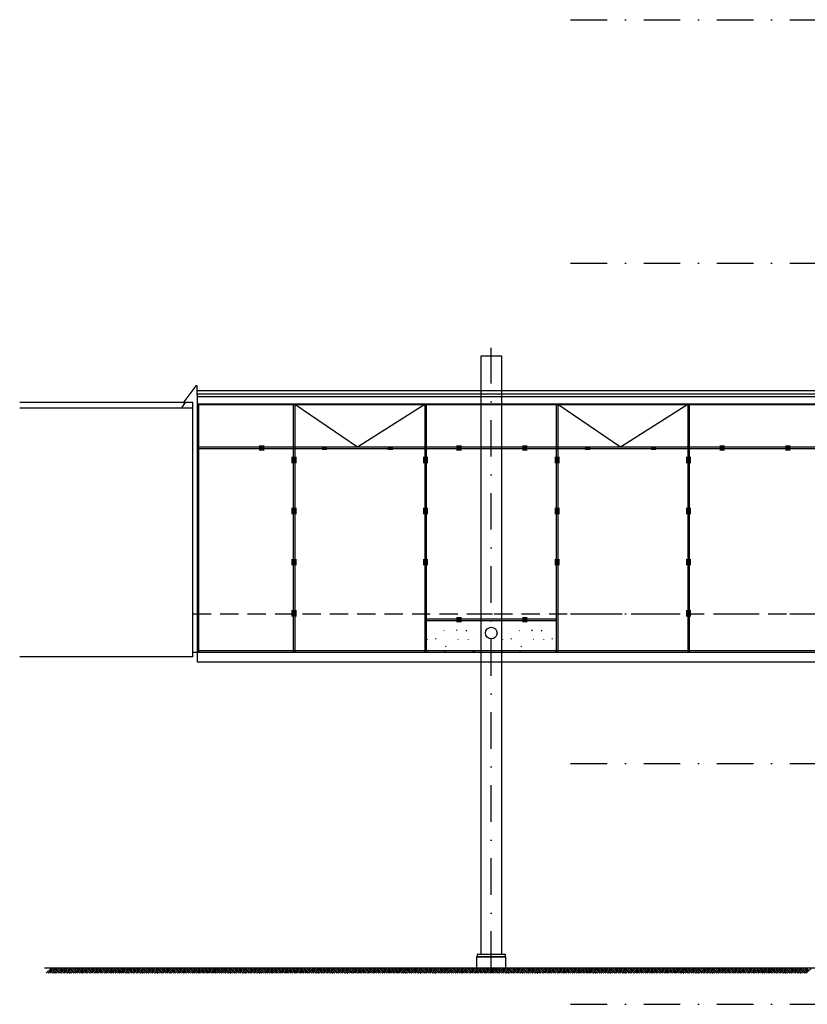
# Model space of a CAD drawing. Extents: x -6882 to 53094, y 98041 to 125706.
# Tile 1 of 15: x -6882 to 3896, y 103507 to 116992. Entities that reach past the tile are written whole.
import ezdxf

# ---------------------------------------------------------------- set-up
doc = ezdxf.new("R2010")
doc.units = 0
doc.header["$LTSCALE"] = 1000
doc.header["$MEASUREMENT"] = 0
for name, pattern in [('DASHDOT', [1, 0.5, -0.25, 0, -0.25]), ('DOT', [0.25, 0, -0.25]), ('HIDDEN', [0.375, 0.25, -0.125])]:
    doc.linetypes.add(name, pattern=pattern)
doc.layers.add('B02', color=7, linetype='CONTINUOUS')
doc.layers.add('B03', color=7, linetype='CONTINUOUS')

# ---------------------------------------------------------------- blocks, each defined once
blk = doc.blocks.new('*X14')
at = {"layer": 'B03', "color": 5, "linetype": 'Continuous'}
for p, q in [((600, -385), (600, -382)), ((862, -382), (865, -385)), ((1160, -385), (1160, -382)), ((815, -525), (820, -520)), ((985, -520), (995, -510)), ((1120, -515), (1120, -530)), ((585, -645), (585, -650)), ((700, -630), (710, -640)), ((1005, -640), (1010, -645)), ((1145, -645), (1145, -650)), ((1260, -630), (1270, -640)), ((835, -735), (845, -745))]:
    blk.add_line(p, q, dxfattribs=at)
blk = doc.blocks.new('*X15')
at = {"layer": 'B03', "color": 5, "linetype": 'Continuous'}
for p, q in [((600, -385), (600, -382)), ((862, -382), (865, -385)), ((1160, -385), (1160, -382)), ((815, -525), (820, -520)), ((985, -520), (995, -510)), ((1120, -515), (1120, -530)), ((585, -645), (585, -650)), ((700, -630), (710, -640)), ((1005, -640), (1010, -645)), ((1145, -645), (1145, -650)), ((1260, -630), (1270, -640)), ((835, -735), (845, -745))]:
    blk.add_line(p, q, dxfattribs=at)
blk = doc.blocks.new('*X16')
at = {"layer": 'B03', "color": 5, "linetype": 'Continuous'}
for p, q in [((600, -385), (600, -382)), ((862, -382), (865, -385)), ((1160, -385), (1160, -382)), ((815, -525), (820, -520)), ((985, -520), (995, -510)), ((1120, -515), (1120, -530)), ((585, -645), (585, -650)), ((700, -630), (710, -640)), ((1005, -640), (1010, -645)), ((1145, -645), (1145, -650)), ((835, -735), (845, -745))]:
    blk.add_line(p, q, dxfattribs=at)

msp = doc.modelspace()

# ---------------------------------------------------------------- linework, layer by layer
at = {"layer": 'B02', "color": 5, "linetype": 'DASHDOT'}
for p, q in [((657.71, 116992.32), (49115.71, 116992.32)), ((657.71, 113657.32), (49115.71, 113657.32)), ((657.71, 108857.32), (49115.71, 108857.32)), ((657.71, 106807.32), (49115.71, 106807.32)), ((657.71, 104007.32), (49115.71, 104007.32)), ((657.71, 103507.32), (51199.29, 103507.32))]:
    msp.add_line(p, q, dxfattribs=at)
at = {"layer": 'B03', "color": 5, "linetype": 'DASHDOT'}
msp.add_line((-428.73, 104007.33), (-428.73, 112499.35), dxfattribs=at)
at = {"layer": 'B03', "color": 5, "linetype": 'Continuous'}
for p, q in [((-4453.31, 111855.79), (-4453.31, 111977.17)), ((8993.29, 111909.9), (-4453.31, 111909.9)), ((-4613.31, 111747.32), (-6882.29, 111747.32)), ((-4453.31, 111717.04), (-4453.31, 108327.51)), ((5817.29, 111717.04), (-4433.31, 111717.04)), ((-4433.31, 111717.04), (-4433.31, 108327.51)), ((-3138.73, 111717.04), (-3138.73, 108327.51)), ((-3118.73, 111717.04), (-3118.73, 108327.51)), ((-1338.31, 111717.04), (-1338.31, 108327.51)), ((-1318.31, 111717.04), (-1318.31, 108327.51)), ((461.27, 111721.66), (461.27, 108327.51)), ((481.27, 111721.66), (481.27, 108327.51)), ((2261.69, 111721.66), (2261.69, 108327.51)), ((2281.69, 111721.66), (2281.69, 108327.51)), ((5817.29, 111137.03), (-4433.31, 111137.05)), ((5817.29, 111117.03), (-4433.31, 111117.05)), ((-1318.31, 108785.32), (-618.71, 108785.32)), ((-1318.31, 108765.32), (-618.71, 108765.32)), ((-661.71, 108785.32), (-143.71, 108785.32)), ((-661.71, 108765.32), (-143.71, 108765.32)), ((-238.33, 108785.32), (461.27, 108785.32)), ((-238.33, 108765.32), (461.27, 108765.32)), ((-618.71, 108347.51), (-4453.31, 108347.51)), ((-618.71, 108327.51), (-4453.31, 108327.51)), ((-143.71, 108347.51), (-661.71, 108347.51)), ((-143.71, 108327.51), (-661.71, 108327.51)), ((5827.29, 108347.51), (-232.71, 108347.51)), ((5827.29, 108327.51), (-232.71, 108327.51)), ((-6443.71, 104007.32), (-6518.71, 103932.32)), ((-6418.71, 104007.32), (-6493.71, 103932.32)), ((-6393.71, 104007.32), (-6468.71, 103932.32)), ((-6368.71, 104007.32), (-6443.71, 103932.32)), ((-6393.71, 103982.32), (-6343.71, 103932.32)), ((-6381.71, 103995.32), (-6318.71, 103932.32)), ((-6368.71, 104007.32), (-6305.71, 103945.32)), ((-6343.71, 104007.32), (-6293.71, 103957.32)), ((-6318.71, 104007.32), (-6281.71, 103969.32)), ((-6243.71, 104007.32), (-6318.71, 103932.32)), ((-6293.71, 104007.32), (-6268.71, 103982.32)), ((-6218.71, 104007.32), (-6293.71, 103932.32)), ((-6268.71, 104007.32), (-6255.71, 103995.32)), ((-6193.71, 104007.32), (-6268.71, 103932.32)), ((-6168.71, 104007.32), (-6243.71, 103932.32)), ((-6193.71, 103982.32), (-6143.71, 103932.32)), ((-6181.71, 103995.32), (-6118.71, 103932.32)), ((-6168.71, 104007.32), (-6105.71, 103945.32)), ((-6143.71, 104007.32), (-6093.71, 103957.32)), ((-6118.71, 104007.32), (-6081.71, 103969.32)), ((-6043.71, 104007.32), (-6118.71, 103932.32)), ((-6093.71, 104007.32), (-6068.71, 103982.32)), ((-6018.71, 104007.32), (-6093.71, 103932.32)), ((-6068.71, 104007.32), (-6055.71, 103995.32)), ((-5993.71, 104007.32), (-6068.71, 103932.32)), ((-5968.71, 104007.32), (-6043.71, 103932.32)), ((-5993.71, 103982.32), (-5943.71, 103932.32)), ((-5981.71, 103995.32), (-5918.71, 103932.32)), ((-5968.71, 104007.32), (-5905.71, 103945.32)), ((-5943.71, 104007.32), (-5893.71, 103957.32)), ((-5918.71, 104007.32), (-5881.71, 103969.32)), ((-5843.71, 104007.32), (-5918.71, 103932.32)), ((-5893.71, 104007.32), (-5868.71, 103982.32)), ((-5818.71, 104007.32), (-5893.71, 103932.32)), ((-5868.71, 104007.32), (-5855.71, 103995.32)), ((-5793.71, 104007.32), (-5868.71, 103932.32)), ((-5768.71, 104007.32), (-5843.71, 103932.32)), ((-5793.71, 103982.32), (-5743.71, 103932.32)), ((-5781.71, 103995.32), (-5718.71, 103932.32)), ((-5768.71, 104007.32), (-5705.71, 103945.32)), ((-5743.71, 104007.32), (-5693.71, 103957.32)), ((-5718.71, 104007.32), (-5681.71, 103969.32)), ((-5643.71, 104007.32), (-5718.71, 103932.32)), ((-5693.71, 104007.32), (-5668.71, 103982.32)), ((-5618.71, 104007.32), (-5693.71, 103932.32)), ((-5668.71, 104007.32), (-5655.71, 103995.32)), ((-5593.71, 104007.32), (-5668.71, 103932.32)), ((-5568.71, 104007.32), (-5643.71, 103932.32)), ((-5593.71, 103982.32), (-5543.71, 103932.32)), ((-5581.71, 103995.32), (-5518.71, 103932.32)), ((-5568.71, 104007.32), (-5505.71, 103945.32)), ((-5543.71, 104007.32), (-5493.71, 103957.32)), ((-5518.71, 104007.32), (-5481.71, 103969.32)), ((-5443.71, 104007.32), (-5518.71, 103932.32)), ((-5493.71, 104007.32), (-5468.71, 103982.32)), ((-5418.71, 104007.32), (-5493.71, 103932.32)), ((-5468.71, 104007.32), (-5455.71, 103995.32)), ((-5393.71, 104007.32), (-5468.71, 103932.32)), ((-5368.71, 104007.32), (-5443.71, 103932.32)), ((-5393.71, 103982.32), (-5343.71, 103932.32)), ((-5381.71, 103995.32), (-5318.71, 103932.32)), ((-5368.71, 104007.32), (-5305.71, 103945.32)), ((-5343.71, 104007.32), (-5293.71, 103957.32)), ((-5318.71, 104007.32), (-5281.71, 103969.32)), ((-5243.71, 104007.32), (-5318.71, 103932.32)), ((-5293.71, 104007.32), (-5268.71, 103982.32)), ((-5218.71, 104007.32), (-5293.71, 103932.32)), ((-5268.71, 104007.32), (-5255.71, 103995.32)), ((-5193.71, 104007.32), (-5268.71, 103932.32)), ((-5168.71, 104007.32), (-5243.71, 103932.32)), ((-5193.71, 103982.32), (-5143.71, 103932.32)), ((-5181.71, 103995.32), (-5118.71, 103932.32)), ((-5168.71, 104007.32), (-5105.71, 103945.32)), ((-5143.71, 104007.32), (-5093.71, 103957.32)), ((-5118.71, 104007.32), (-5081.71, 103969.32)), ((-5043.71, 104007.32), (-5118.71, 103932.32)), ((-5093.71, 104007.32), (-5068.71, 103982.32)), ((-5018.71, 104007.32), (-5093.71, 103932.32)), ((-5068.71, 104007.32), (-5055.71, 103995.32)), ((-4993.71, 104007.32), (-5068.71, 103932.32)), ((-4968.71, 104007.32), (-5043.71, 103932.32)), ((-4993.71, 103982.32), (-4943.71, 103932.32)), ((-4981.71, 103995.32), (-4918.71, 103932.32)), ((-4968.71, 104007.32), (-4905.71, 103945.32)), ((-4943.71, 104007.32), (-4893.71, 103957.32)), ((-4918.71, 104007.32), (-4881.71, 103969.32)), ((-4843.71, 104007.32), (-4918.71, 103932.32)), ((-4893.71, 104007.32), (-4868.71, 103982.32)), ((-4818.71, 104007.32), (-4893.71, 103932.32)), ((-4868.71, 104007.32), (-4855.71, 103995.32)), ((-4793.71, 104007.32), (-4868.71, 103932.32)), ((-4768.71, 104007.32), (-4843.71, 103932.32)), ((-4793.71, 103982.32), (-4743.71, 103932.32)), ((-4781.71, 103995.32), (-4718.71, 103932.32)), ((-4768.71, 104007.32), (-4705.71, 103945.32)), ((-4743.71, 104007.32), (-4693.71, 103957.32)), ((-4718.71, 104007.32), (-4681.71, 103969.32)), ((-4643.71, 104007.32), (-4718.71, 103932.32)), ((-4693.71, 104007.32), (-4668.71, 103982.32)), ((-4618.71, 104007.32), (-4693.71, 103932.32)), ((-4668.71, 104007.32), (-4655.71, 103995.32)), ((-4593.71, 104007.32), (-4668.71, 103932.32)), ((-4568.71, 104007.32), (-4643.71, 103932.32)), ((-4593.71, 103982.32), (-4543.71, 103932.32)), ((-4581.71, 103995.32), (-4518.71, 103932.32)), ((-4568.71, 104007.32), (-4505.71, 103945.32)), ((-4543.71, 104007.32), (-4493.71, 103957.32)), ((-4518.71, 104007.32), (-4481.71, 103969.32)), ((-4443.71, 104007.32), (-4518.71, 103932.32)), ((-4493.71, 104007.32), (-4468.71, 103982.32)), ((-4418.71, 104007.32), (-4493.71, 103932.32)), ((-4468.71, 104007.32), (-4455.71, 103995.32)), ((-4393.71, 104007.32), (-4468.71, 103932.32)), ((-4368.71, 104007.32), (-4443.71, 103932.32)), ((-4393.71, 103982.32), (-4343.71, 103932.32)), ((-4381.71, 103995.32), (-4318.71, 103932.32)), ((-4368.71, 104007.32), (-4305.71, 103945.32)), ((-4343.71, 104007.32), (-4293.71, 103957.32)), ((-4318.71, 104007.32), (-4281.71, 103969.32)), ((-4243.71, 104007.32), (-4318.71, 103932.32)), ((-4293.71, 104007.32), (-4268.71, 103982.32)), ((-4218.71, 104007.32), (-4293.71, 103932.32)), ((-4268.71, 104007.32), (-4255.71, 103995.32)), ((-4193.71, 104007.32), (-4268.71, 103932.32)), ((-4168.71, 104007.32), (-4243.71, 103932.32)), ((-4193.71, 103982.32), (-4143.71, 103932.32)), ((-4181.71, 103995.32), (-4118.71, 103932.32)), ((-4168.71, 104007.32), (-4105.71, 103945.32)), ((-4143.71, 104007.32), (-4093.71, 103957.32)), ((-4118.71, 104007.32), (-4081.71, 103969.32)), ((-4043.71, 104007.32), (-4118.71, 103932.32)), ((-4093.71, 104007.32), (-4068.71, 103982.32)), ((-4018.71, 104007.32), (-4093.71, 103932.32)), ((-4068.71, 104007.32), (-4055.71, 103995.32)), ((-3993.71, 104007.32), (-4068.71, 103932.32)), ((-3968.71, 104007.32), (-4043.71, 103932.32)), ((-3993.71, 103982.32), (-3943.71, 103932.32)), ((-3981.71, 103995.32), (-3918.71, 103932.32)), ((-3968.71, 104007.32), (-3905.71, 103945.32)), ((-3943.71, 104007.32), (-3893.71, 103957.32)), ((-3918.71, 104007.32), (-3881.71, 103969.32)), ((-3843.71, 104007.32), (-3918.71, 103932.32)), ((-3893.71, 104007.32), (-3868.71, 103982.32)), ((-3818.71, 104007.32), (-3893.71, 103932.32)), ((-3868.71, 104007.32), (-3855.71, 103995.32)), ((-3793.71, 104007.32), (-3868.71, 103932.32)), ((-3768.71, 104007.32), (-3843.71, 103932.32)), ((-3793.71, 103982.32), (-3743.71, 103932.32)), ((-3781.71, 103995.32), (-3718.71, 103932.32)), ((-3768.71, 104007.32), (-3705.71, 103945.32)), ((-3743.71, 104007.32), (-3693.71, 103957.32)), ((-3718.71, 104007.32), (-3681.71, 103969.32)), ((-3643.71, 104007.32), (-3718.71, 103932.32)), ((-3693.71, 104007.32), (-3668.71, 103982.32)), ((-3618.71, 104007.32), (-3693.71, 103932.32)), ((-3668.71, 104007.32), (-3655.71, 103995.32)), ((-3593.71, 104007.32), (-3668.71, 103932.32)), ((-3568.71, 104007.32), (-3643.71, 103932.32)), ((-3593.71, 103982.32), (-3543.71, 103932.32)), ((-3581.71, 103995.32), (-3518.71, 103932.32)), ((-3568.71, 104007.32), (-3505.71, 103945.32)), ((-3543.71, 104007.32), (-3493.71, 103957.32)), ((-3518.71, 104007.32), (-3481.71, 103969.32)), ((-3443.71, 104007.32), (-3518.71, 103932.32)), ((-3493.71, 104007.32), (-3468.71, 103982.32)), ((-3418.71, 104007.32), (-3493.71, 103932.32)), ((-3468.71, 104007.32), (-3455.71, 103995.32)), ((-3393.71, 104007.32), (-3468.71, 103932.32)), ((-3368.71, 104007.32), (-3443.71, 103932.32)), ((-3393.71, 103982.32), (-3343.71, 103932.32)), ((-3381.71, 103995.32), (-3318.71, 103932.32)), ((-3368.71, 104007.32), (-3305.71, 103945.32)), ((-3343.71, 104007.32), (-3293.71, 103957.32)), ((-3318.71, 104007.32), (-3281.71, 103969.32)), ((-3243.71, 104007.32), (-3318.71, 103932.32)), ((-3293.71, 104007.32), (-3268.71, 103982.32)), ((-3218.71, 104007.32), (-3293.71, 103932.32)), ((-3268.71, 104007.32), (-3255.71, 103995.32)), ((-3193.71, 104007.32), (-3268.71, 103932.32)), ((-3168.71, 104007.32), (-3243.71, 103932.32)), ((-3193.71, 103982.32), (-3143.71, 103932.32)), ((-3181.71, 103995.32), (-3118.71, 103932.32)), ((-3168.71, 104007.32), (-3105.71, 103945.32)), ((-3143.71, 104007.32), (-3093.71, 103957.32)), ((-3118.71, 104007.32), (-3081.71, 103969.32)), ((-3043.71, 104007.32), (-3118.71, 103932.32)), ((-3093.71, 104007.32), (-3068.71, 103982.32)), ((-3018.71, 104007.32), (-3093.71, 103932.32)), ((-3068.71, 104007.32), (-3055.71, 103995.32)), ((-2993.71, 104007.32), (-3068.71, 103932.32)), ((-2968.71, 104007.32), (-3043.71, 103932.32)), ((-2993.71, 103982.32), (-2943.71, 103932.32)), ((-2981.71, 103995.32), (-2918.71, 103932.32)), ((-2968.71, 104007.32), (-2905.71, 103945.32)), ((-2943.71, 104007.32), (-2893.71, 103957.32)), ((-2918.71, 104007.32), (-2881.71, 103969.32)), ((-2843.71, 104007.32), (-2918.71, 103932.32)), ((-2893.71, 104007.32), (-2868.71, 103982.32)), ((-2818.71, 104007.32), (-2893.71, 103932.32)), ((-2868.71, 104007.32), (-2855.71, 103995.32)), ((-2793.71, 104007.32), (-2868.71, 103932.32)), ((-2768.71, 104007.32), (-2843.71, 103932.32)), ((-2793.71, 103982.32), (-2743.71, 103932.32)), ((-2781.71, 103995.32), (-2718.71, 103932.32)), ((-2768.71, 104007.32), (-2705.71, 103945.32)), ((-2743.71, 104007.32), (-2693.71, 103957.32)), ((-2718.71, 104007.32), (-2681.71, 103969.32)), ((-2643.71, 104007.32), (-2718.71, 103932.32)), ((-2693.71, 104007.32), (-2668.71, 103982.32)), ((-2618.71, 104007.32), (-2693.71, 103932.32)), ((-2668.71, 104007.32), (-2655.71, 103995.32)), ((-2593.71, 104007.32), (-2668.71, 103932.32)), ((-2568.71, 104007.32), (-2643.71, 103932.32)), ((-2593.71, 103982.32), (-2543.71, 103932.32)), ((-2581.71, 103995.32), (-2518.71, 103932.32)), ((-2568.71, 104007.32), (-2505.71, 103945.32)), ((-2543.71, 104007.32), (-2493.71, 103957.32)), ((-2518.71, 104007.32), (-2481.71, 103969.32)), ((-2443.71, 104007.32), (-2518.71, 103932.32)), ((-2493.71, 104007.32), (-2468.71, 103982.32)), ((-2418.71, 104007.32), (-2493.71, 103932.32)), ((-2468.71, 104007.32), (-2455.71, 103995.32)), ((-2393.71, 104007.32), (-2468.71, 103932.32)), ((-2368.71, 104007.32), (-2443.71, 103932.32)), ((-2393.71, 103982.32), (-2343.71, 103932.32)), ((-2381.71, 103995.32), (-2318.71, 103932.32)), ((-2368.71, 104007.32), (-2305.71, 103945.32)), ((-2343.71, 104007.32), (-2293.71, 103957.32)), ((-2318.71, 104007.32), (-2281.71, 103969.32)), ((-2243.71, 104007.32), (-2318.71, 103932.32)), ((-2293.71, 104007.32), (-2268.71, 103982.32)), ((-2218.71, 104007.32), (-2293.71, 103932.32)), ((-2268.71, 104007.32), (-2255.71, 103995.32)), ((-2193.71, 104007.32), (-2268.71, 103932.32)), ((-2168.71, 104007.32), (-2243.71, 103932.32)), ((-2193.71, 103982.32), (-2143.71, 103932.32)), ((-2181.71, 103995.32), (-2118.71, 103932.32)), ((-2168.71, 104007.32), (-2105.71, 103945.32)), ((-2143.71, 104007.32), (-2093.71, 103957.32)), ((-2118.71, 104007.32), (-2081.71, 103969.32)), ((-2043.71, 104007.32), (-2118.71, 103932.32)), ((-2093.71, 104007.32), (-2068.71, 103982.32)), ((-2018.71, 104007.32), (-2093.71, 103932.32)), ((-2068.71, 104007.32), (-2055.71, 103995.32)), ((-1993.71, 104007.32), (-2068.71, 103932.32)), ((-1968.71, 104007.32), (-2043.71, 103932.32)), ((-1993.71, 103982.32), (-1943.71, 103932.32)), ((-1981.71, 103995.32), (-1918.71, 103932.32)), ((-1968.71, 104007.32), (-1905.71, 103945.32)), ((-1943.71, 104007.32), (-1893.71, 103957.32)), ((-1918.71, 104007.32), (-1881.71, 103969.32)), ((-1843.71, 104007.32), (-1918.71, 103932.32)), ((-1893.71, 104007.32), (-1868.71, 103982.32)), ((-1818.71, 104007.32), (-1893.71, 103932.32)), ((-1868.71, 104007.32), (-1855.71, 103995.32)), ((-1793.71, 104007.32), (-1868.71, 103932.32)), ((-1768.71, 104007.32), (-1843.71, 103932.32)), ((-1793.71, 103982.32), (-1743.71, 103932.32)), ((-1781.71, 103995.32), (-1718.71, 103932.32)), ((-1768.71, 104007.32), (-1705.71, 103945.32)), ((-1743.71, 104007.32), (-1693.71, 103957.32)), ((-1718.71, 104007.32), (-1681.71, 103969.32)), ((-1643.71, 104007.32), (-1718.71, 103932.32)), ((-1693.71, 104007.32), (-1668.71, 103982.32)), ((-1618.71, 104007.32), (-1693.71, 103932.32)), ((-1668.71, 104007.32), (-1655.71, 103995.32)), ((-1593.71, 104007.32), (-1668.71, 103932.32)), ((-1568.71, 104007.32), (-1643.71, 103932.32)), ((-1593.71, 103982.32), (-1543.71, 103932.32)), ((-1581.71, 103995.32), (-1518.71, 103932.32)), ((-1568.71, 104007.32), (-1505.71, 103945.32)), ((-1543.71, 104007.32), (-1493.71, 103957.32)), ((-1518.71, 104007.32), (-1481.71, 103969.32)), ((-1443.71, 104007.32), (-1518.71, 103932.32)), ((-1493.71, 104007.32), (-1468.71, 103982.32)), ((-1418.71, 104007.32), (-1493.71, 103932.32)), ((-1468.71, 104007.32), (-1455.71, 103995.32)), ((-1393.71, 104007.32), (-1468.71, 103932.32)), ((-1368.71, 104007.32), (-1443.71, 103932.32)), ((-1393.71, 103982.32), (-1343.71, 103932.32)), ((-1381.71, 103995.32), (-1318.71, 103932.32)), ((-1368.71, 104007.32), (-1305.71, 103945.32)), ((-1343.71, 104007.32), (-1293.71, 103957.32)), ((-1318.71, 104007.32), (-1281.71, 103969.32)), ((-1243.71, 104007.32), (-1318.71, 103932.32)), ((-1293.71, 104007.32), (-1268.71, 103982.32)), ((-1218.71, 104007.32), (-1293.71, 103932.32)), ((-1268.71, 104007.32), (-1255.71, 103995.32)), ((-1193.71, 104007.32), (-1268.71, 103932.32)), ((-1168.71, 104007.32), (-1243.71, 103932.32)), ((-1193.71, 103982.32), (-1143.71, 103932.32)), ((-1181.71, 103995.32), (-1118.71, 103932.32)), ((-1168.71, 104007.32), (-1105.71, 103945.32)), ((-1143.71, 104007.32), (-1093.71, 103957.32)), ((-1118.71, 104007.32), (-1081.71, 103969.32)), ((-1043.71, 104007.32), (-1118.71, 103932.32)), ((-1093.71, 104007.32), (-1068.71, 103982.32)), ((-1018.71, 104007.32), (-1093.71, 103932.32)), ((-1068.71, 104007.32), (-1055.71, 103995.32)), ((-993.71, 104007.32), (-1068.71, 103932.32)), ((-968.71, 104007.32), (-1043.71, 103932.32)), ((-993.71, 103982.32), (-943.71, 103932.32)), ((-981.71, 103995.32), (-918.71, 103932.32)), ((-968.71, 104007.32), (-905.71, 103945.32)), ((-943.71, 104007.32), (-893.71, 103957.32)), ((-918.71, 104007.32), (-881.71, 103969.32)), ((-843.71, 104007.32), (-918.71, 103932.32)), ((-893.71, 104007.32), (-868.71, 103982.32)), ((-818.71, 104007.32), (-893.71, 103932.32)), ((-868.71, 104007.32), (-855.71, 103995.32)), ((-793.71, 104007.32), (-868.71, 103932.32)), ((-768.71, 104007.32), (-843.71, 103932.32)), ((-793.71, 103982.32), (-743.71, 103932.32)), ((-781.71, 103995.32), (-718.71, 103932.32)), ((-768.71, 104007.32), (-705.71, 103945.32)), ((-743.71, 104007.32), (-693.71, 103957.32)), ((-718.71, 104007.32), (-681.71, 103969.32)), ((-643.71, 104007.32), (-718.71, 103932.32)), ((-693.71, 104007.32), (-668.71, 103982.32)), ((-618.71, 104007.32), (-693.71, 103932.32)), ((-668.71, 104007.32), (-655.71, 103995.32)), ((-593.71, 104007.32), (-668.71, 103932.32)), ((-568.71, 104007.32), (-643.71, 103932.32)), ((-593.71, 103982.32), (-543.71, 103932.32)), ((-581.71, 103995.32), (-518.71, 103932.32)), ((-568.71, 104007.32), (-505.71, 103945.32)), ((-543.71, 104007.32), (-493.71, 103957.32)), ((-518.71, 104007.32), (-481.71, 103969.32)), ((-443.71, 104007.32), (-518.71, 103932.32)), ((-493.71, 104007.32), (-468.71, 103982.32)), ((-418.71, 104007.32), (-493.71, 103932.32)), ((-468.71, 104007.32), (-455.71, 103995.32)), ((-393.71, 104007.32), (-468.71, 103932.32)), ((-368.71, 104007.32), (-443.71, 103932.32)), ((-393.71, 103982.32), (-343.71, 103932.32)), ((-381.71, 103995.32), (-318.71, 103932.32)), ((-368.71, 104007.32), (-305.71, 103945.32)), ((-343.71, 104007.32), (-293.71, 103957.32)), ((-318.71, 104007.32), (-281.71, 103969.32)), ((-243.71, 104007.32), (-318.71, 103932.32)), ((-293.71, 104007.32), (-268.71, 103982.32)), ((-218.71, 104007.32), (-293.71, 103932.32)), ((-268.71, 104007.32), (-255.71, 103995.32)), ((-193.71, 104007.32), (-268.71, 103932.32)), ((-168.71, 104007.32), (-243.71, 103932.32)), ((-193.71, 103982.32), (-143.71, 103932.32)), ((-181.71, 103995.32), (-118.71, 103932.32)), ((-168.71, 104007.32), (-105.71, 103945.32)), ((-143.71, 104007.32), (-93.71, 103957.32)), ((-118.71, 104007.32), (-81.71, 103969.32)), ((-43.71, 104007.32), (-118.71, 103932.32)), ((-93.71, 104007.32), (-68.71, 103982.32)), ((-18.71, 104007.32), (-93.71, 103932.32)), ((-68.71, 104007.32), (-55.71, 103995.32)), ((6.29, 104007.32), (-68.71, 103932.32)), ((31.29, 104007.32), (-43.71, 103932.32)), ((6.29, 103982.32), (56.29, 103932.32)), ((18.29, 103995.32), (81.29, 103932.32)), ((31.29, 104007.32), (94.29, 103945.32)), ((56.29, 104007.32), (106.29, 103957.32)), ((81.29, 104007.32), (118.29, 103969.32)), ((156.29, 104007.32), (81.29, 103932.32)), ((106.29, 104007.32), (131.29, 103982.32)), ((181.29, 104007.32), (106.29, 103932.32)), ((131.29, 104007.32), (144.29, 103995.32)), ((206.29, 104007.32), (131.29, 103932.32)), ((231.29, 104007.32), (156.29, 103932.32)), ((206.29, 103982.32), (256.29, 103932.32)), ((218.29, 103995.32), (281.29, 103932.32)), ((231.29, 104007.32), (294.29, 103945.32)), ((256.29, 104007.32), (306.29, 103957.32)), ((281.29, 104007.32), (318.29, 103969.32)), ((356.29, 104007.32), (281.29, 103932.32)), ((306.29, 104007.32), (331.29, 103982.32)), ((381.29, 104007.32), (306.29, 103932.32)), ((331.29, 104007.32), (344.29, 103995.32)), ((406.29, 104007.32), (331.29, 103932.32)), ((431.29, 104007.32), (356.29, 103932.32)), ((406.29, 103982.32), (456.29, 103932.32)), ((418.29, 103995.32), (481.29, 103932.32)), ((431.29, 104007.32), (494.29, 103945.32)), ((456.29, 104007.32), (506.29, 103957.32)), ((481.29, 104007.32), (518.29, 103969.32)), ((556.29, 104007.32), (481.29, 103932.32)), ((506.29, 104007.32), (531.29, 103982.32)), ((581.29, 104007.32), (506.29, 103932.32)), ((531.29, 104007.32), (544.29, 103995.32)), ((606.29, 104007.32), (531.29, 103932.32)), ((631.29, 104007.32), (556.29, 103932.32)), ((606.29, 103982.32), (656.29, 103932.32)), ((618.29, 103995.32), (681.29, 103932.32)), ((631.29, 104007.32), (694.29, 103945.32)), ((656.29, 104007.32), (706.29, 103957.32)), ((681.29, 104007.32), (718.29, 103969.32)), ((756.29, 104007.32), (681.29, 103932.32)), ((706.29, 104007.32), (731.29, 103982.32)), ((781.29, 104007.32), (706.29, 103932.32)), ((731.29, 104007.32), (744.29, 103995.32)), ((806.29, 104007.32), (731.29, 103932.32)), ((831.29, 104007.32), (756.29, 103932.32)), ((806.29, 103982.32), (856.29, 103932.32)), ((818.29, 103995.32), (881.29, 103932.32)), ((831.29, 104007.32), (894.29, 103945.32)), ((856.29, 104007.32), (906.29, 103957.32)), ((881.29, 104007.32), (918.29, 103969.32)), ((956.29, 104007.32), (881.29, 103932.32)), ((906.29, 104007.32), (931.29, 103982.32)), ((981.29, 104007.32), (906.29, 103932.32)), ((931.29, 104007.32), (944.29, 103995.32)), ((1006.29, 104007.32), (931.29, 103932.32)), ((1031.29, 104007.32), (956.29, 103932.32)), ((1006.29, 103982.32), (1056.29, 103932.32)), ((1018.29, 103995.32), (1081.29, 103932.32)), ((1031.29, 104007.32), (1094.29, 103945.32)), ((1056.29, 104007.32), (1106.29, 103957.32)), ((1081.29, 104007.32), (1118.29, 103969.32)), ((1156.29, 104007.32), (1081.29, 103932.32)), ((1106.29, 104007.32), (1131.29, 103982.32)), ((1181.29, 104007.32), (1106.29, 103932.32)), ((1131.29, 104007.32), (1144.29, 103995.32)), ((1206.29, 104007.32), (1131.29, 103932.32)), ((1231.29, 104007.32), (1156.29, 103932.32)), ((1206.29, 103982.32), (1256.29, 103932.32)), ((1218.29, 103995.32), (1281.29, 103932.32)), ((1231.29, 104007.32), (1294.29, 103945.32)), ((1256.29, 104007.32), (1306.29, 103957.32)), ((1281.29, 104007.32), (1318.29, 103969.32)), ((1356.29, 104007.32), (1281.29, 103932.32)), ((1306.29, 104007.32), (1331.29, 103982.32)), ((1381.29, 104007.32), (1306.29, 103932.32)), ((1331.29, 104007.32), (1344.29, 103995.32)), ((1406.29, 104007.32), (1331.29, 103932.32)), ((1431.29, 104007.32), (1356.29, 103932.32)), ((1406.29, 103982.32), (1456.29, 103932.32)), ((1418.29, 103995.32), (1481.29, 103932.32)), ((1431.29, 104007.32), (1494.29, 103945.32)), ((1456.29, 104007.32), (1506.29, 103957.32)), ((1481.29, 104007.32), (1518.29, 103969.32)), ((1556.29, 104007.32), (1481.29, 103932.32)), ((1506.29, 104007.32), (1531.29, 103982.32)), ((1581.29, 104007.32), (1506.29, 103932.32)), ((1531.29, 104007.32), (1544.29, 103995.32)), ((1606.29, 104007.32), (1531.29, 103932.32)), ((1631.29, 104007.32), (1556.29, 103932.32)), ((1606.29, 103982.32), (1656.29, 103932.32)), ((1618.29, 103995.32), (1681.29, 103932.32)), ((1631.29, 104007.32), (1694.29, 103945.32)), ((1656.29, 104007.32), (1706.29, 103957.32)), ((1681.29, 104007.32), (1718.29, 103969.32)), ((1756.29, 104007.32), (1681.29, 103932.32)), ((1706.29, 104007.32), (1731.29, 103982.32)), ((1781.29, 104007.32), (1706.29, 103932.32)), ((1731.29, 104007.32), (1744.29, 103995.32)), ((1806.29, 104007.32), (1731.29, 103932.32)), ((1831.29, 104007.32), (1756.29, 103932.32)), ((1806.29, 103982.32), (1856.29, 103932.32)), ((1818.29, 103995.32), (1881.29, 103932.32)), ((1831.29, 104007.32), (1894.29, 103945.32)), ((1856.29, 104007.32), (1906.29, 103957.32)), ((1881.29, 104007.32), (1918.29, 103969.32)), ((1956.29, 104007.32), (1881.29, 103932.32)), ((1906.29, 104007.32), (1931.29, 103982.32)), ((1981.29, 104007.32), (1906.29, 103932.32)), ((1931.29, 104007.32), (1944.29, 103995.32)), ((2006.29, 104007.32), (1931.29, 103932.32)), ((2031.29, 104007.32), (1956.29, 103932.32)), ((2006.29, 103982.32), (2056.29, 103932.32)), ((2018.29, 103995.32), (2081.29, 103932.32)), ((2031.29, 104007.32), (2094.29, 103945.32)), ((2056.29, 104007.32), (2106.29, 103957.32)), ((2081.29, 104007.32), (2118.29, 103969.32)), ((2156.29, 104007.32), (2081.29, 103932.32)), ((2106.29, 104007.32), (2131.29, 103982.32)), ((2181.29, 104007.32), (2106.29, 103932.32)), ((2131.29, 104007.32), (2144.29, 103995.32)), ((2206.29, 104007.32), (2131.29, 103932.32)), ((2231.29, 104007.32), (2156.29, 103932.32)), ((2206.29, 103982.32), (2256.29, 103932.32)), ((2218.29, 103995.32), (2281.29, 103932.32)), ((2231.29, 104007.32), (2294.29, 103945.32)), ((2256.29, 104007.32), (2306.29, 103957.32)), ((2281.29, 104007.32), (2318.29, 103969.32)), ((2356.29, 104007.32), (2281.29, 103932.32)), ((2306.29, 104007.32), (2331.29, 103982.32)), ((2381.29, 104007.32), (2306.29, 103932.32)), ((2331.29, 104007.32), (2344.29, 103995.32)), ((2406.29, 104007.32), (2331.29, 103932.32)), ((2431.29, 104007.32), (2356.29, 103932.32)), ((2406.29, 103982.32), (2456.29, 103932.32)), ((2418.29, 103995.32), (2481.29, 103932.32)), ((2431.29, 104007.32), (2494.29, 103945.32)), ((2456.29, 104007.32), (2506.29, 103957.32)), ((2481.29, 104007.32), (2518.29, 103969.32)), ((2556.29, 104007.32), (2481.29, 103932.32)), ((2506.29, 104007.32), (2531.29, 103982.32)), ((2581.29, 104007.32), (2506.29, 103932.32)), ((2531.29, 104007.32), (2544.29, 103995.32)), ((2606.29, 104007.32), (2531.29, 103932.32)), ((2631.29, 104007.32), (2556.29, 103932.32)), ((2606.29, 103982.32), (2656.29, 103932.32)), ((2618.29, 103995.32), (2681.29, 103932.32)), ((2631.29, 104007.32), (2694.29, 103945.32)), ((2656.29, 104007.32), (2706.29, 103957.32)), ((2681.29, 104007.32), (2718.29, 103969.32)), ((2756.29, 104007.32), (2681.29, 103932.32)), ((2706.29, 104007.32), (2731.29, 103982.32)), ((2781.29, 104007.32), (2706.29, 103932.32)), ((2731.29, 104007.32), (2744.29, 103995.32)), ((2806.29, 104007.32), (2731.29, 103932.32)), ((2831.29, 104007.32), (2756.29, 103932.32)), ((2806.29, 103982.32), (2856.29, 103932.32)), ((2818.29, 103995.32), (2881.29, 103932.32)), ((2831.29, 104007.32), (2894.29, 103945.32)), ((2856.29, 104007.32), (2906.29, 103957.32)), ((2881.29, 104007.32), (2918.29, 103969.32)), ((2956.29, 104007.32), (2881.29, 103932.32)), ((2906.29, 104007.32), (2931.29, 103982.32)), ((2981.29, 104007.32), (2906.29, 103932.32)), ((2931.29, 104007.32), (2944.29, 103995.32)), ((3006.29, 104007.32), (2931.29, 103932.32)), ((3031.29, 104007.32), (2956.29, 103932.32)), ((3006.29, 103982.32), (3056.29, 103932.32)), ((3018.29, 103995.32), (3081.29, 103932.32)), ((3031.29, 104007.32), (3094.29, 103945.32)), ((3056.29, 104007.32), (3106.29, 103957.32)), ((3081.29, 104007.32), (3118.29, 103969.32)), ((3156.29, 104007.32), (3081.29, 103932.32)), ((3106.29, 104007.32), (3131.29, 103982.32)), ((3181.29, 104007.32), (3106.29, 103932.32)), ((3131.29, 104007.32), (3144.29, 103995.32)), ((3206.29, 104007.32), (3131.29, 103932.32)), ((3231.29, 104007.32), (3156.29, 103932.32)), ((3206.29, 103982.32), (3256.29, 103932.32)), ((3218.29, 103995.32), (3281.29, 103932.32)), ((3231.29, 104007.32), (3294.29, 103945.32)), ((3256.29, 104007.32), (3306.29, 103957.32)), ((3281.29, 104007.32), (3318.29, 103969.32)), ((3356.29, 104007.32), (3281.29, 103932.32)), ((3306.29, 104007.32), (3331.29, 103982.32)), ((3381.29, 104007.32), (3306.29, 103932.32)), ((3331.29, 104007.32), (3344.29, 103995.32)), ((3406.29, 104007.32), (3331.29, 103932.32)), ((3431.29, 104007.32), (3356.29, 103932.32)), ((3406.29, 103982.32), (3456.29, 103932.32)), ((3418.29, 103995.32), (3481.29, 103932.32)), ((3431.29, 104007.32), (3494.29, 103945.32)), ((3456.29, 104007.32), (3506.29, 103957.32)), ((3481.29, 104007.32), (3518.29, 103969.32)), ((3556.29, 104007.32), (3481.29, 103932.32)), ((3506.29, 104007.32), (3531.29, 103982.32)), ((3581.29, 104007.32), (3506.29, 103932.32)), ((3531.29, 104007.32), (3544.29, 103995.32)), ((3606.29, 104007.32), (3531.29, 103932.32)), ((3631.29, 104007.32), (3556.29, 103932.32)), ((3606.29, 103982.32), (3656.29, 103932.32)), ((3618.29, 103995.32), (3681.29, 103932.32)), ((3631.29, 104007.32), (3694.29, 103945.32)), ((3656.29, 104007.32), (3706.29, 103957.32)), ((3681.29, 104007.32), (3718.29, 103969.32)), ((3756.29, 104007.32), (3681.29, 103932.32)), ((3706.29, 104007.32), (3731.29, 103982.32)), ((3781.29, 104007.32), (3706.29, 103932.32)), ((3731.29, 104007.32), (3744.29, 103995.32)), ((3806.29, 104007.32), (3731.29, 103932.32)), ((3831.29, 104007.32), (3756.29, 103932.32)), ((3806.29, 103982.32), (3856.29, 103932.32)), ((3818.29, 103995.32), (3881.29, 103932.32)), ((3831.29, 104007.32), (3894.29, 103945.32)), ((3856.29, 104007.32), (3906.29, 103957.32)), ((3881.29, 104007.32), (3918.29, 103969.32)), ((3956.29, 104007.32), (3881.29, 103932.32)), ((-6431.71, 103945.32), (-6418.71, 103932.32)), ((-6418.71, 103957.32), (-6393.71, 103932.32)), ((-6405.71, 103969.32), (-6368.71, 103932.32)), ((-6231.71, 103945.32), (-6218.71, 103932.32)), ((-6218.71, 103957.32), (-6193.71, 103932.32)), ((-6205.71, 103969.32), (-6168.71, 103932.32)), ((-6031.71, 103945.32), (-6018.71, 103932.32)), ((-6018.71, 103957.32), (-5993.71, 103932.32)), ((-6005.71, 103969.32), (-5968.71, 103932.32)), ((-5831.71, 103945.32), (-5818.71, 103932.32)), ((-5818.71, 103957.32), (-5793.71, 103932.32)), ((-5805.71, 103969.32), (-5768.71, 103932.32)), ((-5631.71, 103945.32), (-5618.71, 103932.32)), ((-5618.71, 103957.32), (-5593.71, 103932.32)), ((-5605.71, 103969.32), (-5568.71, 103932.32)), ((-5431.71, 103945.32), (-5418.71, 103932.32)), ((-5418.71, 103957.32), (-5393.71, 103932.32)), ((-5405.71, 103969.32), (-5368.71, 103932.32)), ((-5231.71, 103945.32), (-5218.71, 103932.32)), ((-5218.71, 103957.32), (-5193.71, 103932.32)), ((-5205.71, 103969.32), (-5168.71, 103932.32)), ((-5031.71, 103945.32), (-5018.71, 103932.32)), ((-5018.71, 103957.32), (-4993.71, 103932.32)), ((-5005.71, 103969.32), (-4968.71, 103932.32)), ((-4831.71, 103945.32), (-4818.71, 103932.32)), ((-4818.71, 103957.32), (-4793.71, 103932.32)), ((-4805.71, 103969.32), (-4768.71, 103932.32)), ((-4631.71, 103945.32), (-4618.71, 103932.32)), ((-4618.71, 103957.32), (-4593.71, 103932.32)), ((-4605.71, 103969.32), (-4568.71, 103932.32)), ((-4431.71, 103945.32), (-4418.71, 103932.32)), ((-4418.71, 103957.32), (-4393.71, 103932.32)), ((-4405.71, 103969.32), (-4368.71, 103932.32)), ((-4231.71, 103945.32), (-4218.71, 103932.32)), ((-4218.71, 103957.32), (-4193.71, 103932.32)), ((-4205.71, 103969.32), (-4168.71, 103932.32)), ((-4031.71, 103945.32), (-4018.71, 103932.32)), ((-4018.71, 103957.32), (-3993.71, 103932.32)), ((-4005.71, 103969.32), (-3968.71, 103932.32)), ((-3831.71, 103945.32), (-3818.71, 103932.32)), ((-3818.71, 103957.32), (-3793.71, 103932.32)), ((-3805.71, 103969.32), (-3768.71, 103932.32)), ((-3631.71, 103945.32), (-3618.71, 103932.32)), ((-3618.71, 103957.32), (-3593.71, 103932.32)), ((-3605.71, 103969.32), (-3568.71, 103932.32)), ((-3431.71, 103945.32), (-3418.71, 103932.32)), ((-3418.71, 103957.32), (-3393.71, 103932.32)), ((-3405.71, 103969.32), (-3368.71, 103932.32)), ((-3231.71, 103945.32), (-3218.71, 103932.32)), ((-3218.71, 103957.32), (-3193.71, 103932.32)), ((-3205.71, 103969.32), (-3168.71, 103932.32)), ((-3031.71, 103945.32), (-3018.71, 103932.32)), ((-3018.71, 103957.32), (-2993.71, 103932.32)), ((-3005.71, 103969.32), (-2968.71, 103932.32)), ((-2831.71, 103945.32), (-2818.71, 103932.32)), ((-2818.71, 103957.32), (-2793.71, 103932.32)), ((-2805.71, 103969.32), (-2768.71, 103932.32)), ((-2631.71, 103945.32), (-2618.71, 103932.32)), ((-2618.71, 103957.32), (-2593.71, 103932.32)), ((-2605.71, 103969.32), (-2568.71, 103932.32)), ((-2431.71, 103945.32), (-2418.71, 103932.32)), ((-2418.71, 103957.32), (-2393.71, 103932.32)), ((-2405.71, 103969.32), (-2368.71, 103932.32)), ((-2231.71, 103945.32), (-2218.71, 103932.32)), ((-2218.71, 103957.32), (-2193.71, 103932.32)), ((-2205.71, 103969.32), (-2168.71, 103932.32)), ((-2031.71, 103945.32), (-2018.71, 103932.32)), ((-2018.71, 103957.32), (-1993.71, 103932.32)), ((-2005.71, 103969.32), (-1968.71, 103932.32)), ((-1831.71, 103945.32), (-1818.71, 103932.32)), ((-1818.71, 103957.32), (-1793.71, 103932.32)), ((-1805.71, 103969.32), (-1768.71, 103932.32)), ((-1631.71, 103945.32), (-1618.71, 103932.32)), ((-1618.71, 103957.32), (-1593.71, 103932.32)), ((-1605.71, 103969.32), (-1568.71, 103932.32)), ((-1431.71, 103945.32), (-1418.71, 103932.32)), ((-1418.71, 103957.32), (-1393.71, 103932.32)), ((-1405.71, 103969.32), (-1368.71, 103932.32)), ((-1231.71, 103945.32), (-1218.71, 103932.32)), ((-1218.71, 103957.32), (-1193.71, 103932.32)), ((-1205.71, 103969.32), (-1168.71, 103932.32)), ((-1031.71, 103945.32), (-1018.71, 103932.32)), ((-1018.71, 103957.32), (-993.71, 103932.32)), ((-1005.71, 103969.32), (-968.71, 103932.32)), ((-831.71, 103945.32), (-818.71, 103932.32)), ((-818.71, 103957.32), (-793.71, 103932.32)), ((-805.71, 103969.32), (-768.71, 103932.32)), ((-631.71, 103945.32), (-618.71, 103932.32)), ((-618.71, 103957.32), (-593.71, 103932.32)), ((-605.71, 103969.32), (-568.71, 103932.32)), ((-431.71, 103945.32), (-418.71, 103932.32)), ((-418.71, 103957.32), (-393.71, 103932.32)), ((-405.71, 103969.32), (-368.71, 103932.32)), ((-231.71, 103945.32), (-218.71, 103932.32)), ((-218.71, 103957.32), (-193.71, 103932.32)), ((-205.71, 103969.32), (-168.71, 103932.32)), ((-31.71, 103945.32), (-18.71, 103932.32)), ((-18.71, 103957.32), (6.29, 103932.32)), ((-5.71, 103969.32), (31.29, 103932.32)), ((168.29, 103945.32), (181.29, 103932.32)), ((181.29, 103957.32), (206.29, 103932.32)), ((194.29, 103969.32), (231.29, 103932.32)), ((368.29, 103945.32), (381.29, 103932.32)), ((381.29, 103957.32), (406.29, 103932.32)), ((394.29, 103969.32), (431.29, 103932.32)), ((568.29, 103945.32), (581.29, 103932.32)), ((581.29, 103957.32), (606.29, 103932.32)), ((594.29, 103969.32), (631.29, 103932.32)), ((768.29, 103945.32), (781.29, 103932.32)), ((781.29, 103957.32), (806.29, 103932.32)), ((794.29, 103969.32), (831.29, 103932.32)), ((968.29, 103945.32), (981.29, 103932.32)), ((981.29, 103957.32), (1006.29, 103932.32)), ((994.29, 103969.32), (1031.29, 103932.32)), ((1168.29, 103945.32), (1181.29, 103932.32)), ((1181.29, 103957.32), (1206.29, 103932.32)), ((1194.29, 103969.32), (1231.29, 103932.32)), ((1368.29, 103945.32), (1381.29, 103932.32)), ((1381.29, 103957.32), (1406.29, 103932.32)), ((1394.29, 103969.32), (1431.29, 103932.32)), ((1568.29, 103945.32), (1581.29, 103932.32)), ((1581.29, 103957.32), (1606.29, 103932.32)), ((1594.29, 103969.32), (1631.29, 103932.32)), ((1768.29, 103945.32), (1781.29, 103932.32)), ((1781.29, 103957.32), (1806.29, 103932.32)), ((1794.29, 103969.32), (1831.29, 103932.32)), ((1968.29, 103945.32), (1981.29, 103932.32)), ((1981.29, 103957.32), (2006.29, 103932.32)), ((1994.29, 103969.32), (2031.29, 103932.32)), ((2168.29, 103945.32), (2181.29, 103932.32)), ((2181.29, 103957.32), (2206.29, 103932.32)), ((2194.29, 103969.32), (2231.29, 103932.32)), ((2368.29, 103945.32), (2381.29, 103932.32)), ((2381.29, 103957.32), (2406.29, 103932.32)), ((2394.29, 103969.32), (2431.29, 103932.32)), ((2568.29, 103945.32), (2581.29, 103932.32)), ((2581.29, 103957.32), (2606.29, 103932.32)), ((2594.29, 103969.32), (2631.29, 103932.32)), ((2768.29, 103945.32), (2781.29, 103932.32)), ((2781.29, 103957.32), (2806.29, 103932.32)), ((2794.29, 103969.32), (2831.29, 103932.32)), ((2968.29, 103945.32), (2981.29, 103932.32)), ((2981.29, 103957.32), (3006.29, 103932.32)), ((2994.29, 103969.32), (3031.29, 103932.32)), ((3168.29, 103945.32), (3181.29, 103932.32)), ((3181.29, 103957.32), (3206.29, 103932.32)), ((3194.29, 103969.32), (3231.29, 103932.32)), ((3368.29, 103945.32), (3381.29, 103932.32)), ((3381.29, 103957.32), (3406.29, 103932.32)), ((3394.29, 103969.32), (3431.29, 103932.32)), ((3568.29, 103945.32), (3581.29, 103932.32)), ((3581.29, 103957.32), (3606.29, 103932.32)), ((3594.29, 103969.32), (3631.29, 103932.32)), ((3768.29, 103945.32), (3781.29, 103932.32)), ((3781.29, 103957.32), (3806.29, 103932.32)), ((3794.29, 103969.32), (3831.29, 103932.32))]:
    msp.add_line(p, q, dxfattribs=at)
at = {"layer": 'B03', "color": 1, "linetype": 'Continuous'}
for p, q in [((5706.29, 111864.01), (-4453.31, 111864.01)), ((-4453.31, 111855.79), (-4453.31, 111731.65)), ((5706.29, 111828.01), (-4453.31, 111828.01)), ((5817.29, 111727.03), (-4453.31, 111727.03)), ((-618.71, 108327.51), (-4513.31, 108327.51)), ((-143.71, 108327.51), (-661.71, 108327.51)), ((5827.29, 108327.51), (-223.71, 108327.51)), ((-661.71, 108197.29), (-143.71, 108197.29)), ((-223.71, 108197.29), (5827.29, 108197.28))]:
    msp.add_line(p, q, dxfattribs=at)
at = {"layer": 'B03', "color": 7, "linetype": 'Continuous'}
for p, q in [((-4513.31, 111672.32), (-6882.29, 111672.32)), ((-4662.29, 111674.35), (-4613.31, 111747.32)), ((-4513.31, 108267.32), (-6882.29, 108267.32)), ((-4513.31, 108267.32), (-6882.29, 108267.32)), ((-6543.71, 104007.32), (9102.29, 104007.32))]:
    msp.add_line(p, q, dxfattribs=at)
at = {"layer": 'B03', "color": 5, "linetype": 'HIDDEN'}
for p, q in [((-4513.31, 108857.32), (5803.29, 108857.32)), ((-661.71, 108857.32), (-326.71, 108857.32))]:
    msp.add_line(p, q, dxfattribs=at)
at = {"layer": 'B03', "color": 5, "linetype": 'DOT'}
for p, q in [((-326.71, 108765.31), (-661.71, 108765.31)), ((-661.71, 108347.51), (-326.71, 108347.51))]:
    msp.add_line(p, q, dxfattribs=at)
at = {"layer": 'B03', "color": 1, "linetype": 'HIDDEN'}
for points in [[(-288.73, 112387.33), (-288.73, 104187.32), (-568.73, 104187.32), (-568.73, 112387.33)], [(-228.73, 104157.32), (-628.73, 104157.32), (-628.73, 104007.33), (-228.73, 104007.33)], [(-233.73, 104187.32), (-623.73, 104187.32), (-623.73, 104157.32), (-233.73, 104157.32)]]:
    msp.add_lwpolyline(points, close=True, dxfattribs=at)
at = {"layer": 'B03', "color": 7, "linetype": 'Continuous'}
for points in [[(-288.73, 112387.33), (-288.73, 104187.32), (-568.73, 104187.32), (-568.73, 112387.33)], [(-228.73, 104157.32), (-628.73, 104157.32), (-628.73, 104007.33), (-228.73, 104007.33)], [(-233.73, 104187.32), (-623.73, 104187.32), (-623.73, 104157.32), (-233.73, 104157.32)]]:
    msp.add_lwpolyline(points, close=True, dxfattribs=at)
at = {"layer": 'B03', "color": 5, "linetype": 'Continuous'}
for points in [[(-4453.31, 111976.25), (-4472.29, 111976.25), (-4647.93, 111739.23)], [(-1338.31, 111721.66), (-2259.81, 111137.04), (-3118.73, 111721.66)], [(2261.69, 111721.66), (1340.19, 111137.04), (481.27, 111721.66)]]:
    msp.add_lwpolyline(points, dxfattribs=at)
at = {"layer": 'B03', "color": 7, "linetype": 'Continuous'}
msp.add_lwpolyline([(-4513.31, 108267.32), (-4513.31, 111747.32), (-4613.31, 111747.32)], dxfattribs=at)
at = {"layer": 'B03', "color": 5, "linetype": 'DOT'}
for points in [[(-1313.41, 108347.51), (-678.73, 108347.51), (-678.73, 108765.31), (-1313.41, 108765.31)], [(-283.41, 108347.51), (461.27, 108347.51), (461.27, 108765.31), (-283.41, 108765.31)], [(-283.41, 108347.51), (461.27, 108347.51), (461.27, 108765.31), (-283.41, 108765.31)]]:
    msp.add_lwpolyline(points, close=True, dxfattribs=at)
at = {"layer": 'B03', "color": 1, "linetype": 'Continuous'}
msp.add_lwpolyline([(-4453.31, 108327.51), (-4453.31, 108197.28), (-618.71, 108197.29)], dxfattribs=at)
at = {"layer": 'B03', "color": 5, "linetype": 'Continuous'}
for centre in [(-3570.23, 111126.37), (-870.23, 111126.37), (29.77, 111126.37), (2729.77, 111126.37), (3629.77, 111126.37), (-3128.31, 110962.32), (-1328.31, 110962.32), (471.69, 110962.32), (2271.69, 110962.32), (-3128.31, 110262.32), (-1328.31, 110262.32), (471.69, 110262.32), (2271.69, 110262.32), (-3128.31, 109562.32), (-1328.31, 109562.32), (471.69, 109562.32), (2271.69, 109562.32), (-3128.31, 108862.32), (2271.69, 108862.32), (-870.23, 108774.64), (29.77, 108774.64)]:
    msp.add_circle(centre, 8, dxfattribs=at)
at = {"layer": 'B03', "color": 34, "linetype": 'Continuous'}
msp.add_circle((-428.73, 108591.96), 80, dxfattribs=at)
at = {"layer": 'B03', "color": 5, "linetype": 'Continuous'}
for points in [[(-3535.23, 111091.37), (-3605.23, 111091.37), (-3535.23, 111161.37), (-3605.23, 111161.37)], [(-2744.81, 111136.03), (-2674.81, 111136.03), (-2744.81, 111098.03), (-2674.81, 111098.03)], [(-1844.81, 111136.03), (-1774.81, 111136.03), (-1844.81, 111098.03), (-1774.81, 111098.03)], [(-835.23, 111091.37), (-905.23, 111091.37), (-835.23, 111161.37), (-905.23, 111161.37)], [(64.77, 111091.37), (-5.23, 111091.37), (64.77, 111161.37), (-5.23, 111161.37)], [(925.19, 111136.03), (855.19, 111136.03), (925.19, 111098.03), (855.19, 111098.03)], [(1825.19, 111136.03), (1755.19, 111136.03), (1825.19, 111098.03), (1755.19, 111098.03)], [(2764.77, 111091.37), (2694.77, 111091.37), (2764.77, 111161.37), (2694.77, 111161.37)], [(3664.77, 111091.37), (3594.77, 111091.37), (3664.77, 111161.37), (3594.77, 111161.37)], [(-3163.31, 111007.32), (-3093.31, 111007.32), (-3163.31, 110917.32), (-3093.31, 110917.32)], [(-1363.31, 111007.32), (-1293.31, 111007.32), (-1363.31, 110917.32), (-1293.31, 110917.32)], [(436.69, 111007.32), (506.69, 111007.32), (436.69, 110917.32), (506.69, 110917.32)], [(2236.69, 111007.32), (2306.69, 111007.32), (2236.69, 110917.32), (2306.69, 110917.32)], [(-3163.31, 110307.32), (-3093.31, 110307.32), (-3163.31, 110217.32), (-3093.31, 110217.32)], [(-1363.31, 110307.32), (-1293.31, 110307.32), (-1363.31, 110217.32), (-1293.31, 110217.32)], [(436.69, 110307.32), (506.69, 110307.32), (436.69, 110217.32), (506.69, 110217.32)], [(2236.69, 110307.32), (2306.69, 110307.32), (2236.69, 110217.32), (2306.69, 110217.32)], [(-3163.31, 109607.32), (-3093.31, 109607.32), (-3163.31, 109517.32), (-3093.31, 109517.32)], [(-1363.31, 109607.32), (-1293.31, 109607.32), (-1363.31, 109517.32), (-1293.31, 109517.32)], [(436.69, 109607.32), (506.69, 109607.32), (436.69, 109517.32), (506.69, 109517.32)], [(2236.69, 109607.32), (2306.69, 109607.32), (2236.69, 109517.32), (2306.69, 109517.32)], [(-3163.31, 108907.32), (-3093.31, 108907.32), (-3163.31, 108817.32), (-3093.31, 108817.32)], [(2236.69, 108907.32), (2306.69, 108907.32), (2236.69, 108817.32), (2306.69, 108817.32)], [(-835.23, 108739.64), (-905.23, 108739.64), (-835.23, 108809.64), (-905.23, 108809.64)], [(64.77, 108739.64), (-5.23, 108739.64), (64.77, 108809.64), (-5.23, 108809.64)]]:
    msp.add_solid(points, dxfattribs=at)

# ---------------------------------------------------------------- block references
at = {"layer": 'B03', "color": 5, "linetype": 'DOT'}
for name, p in [('*X16', (-1891.16, 109147.51)), ('*X14', (-861.16, 109147.51)), ('*X15', (-861.16, 109147.51))]:
    msp.add_blockref(name, p, dxfattribs=at)

doc.saveas('drawing.dxf')
